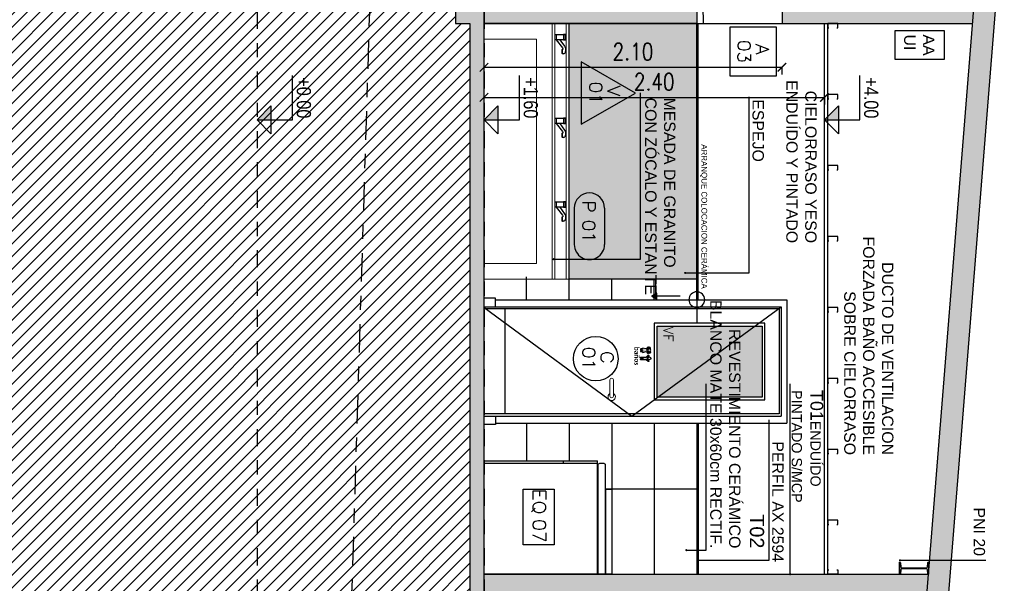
# Model space of a CAD drawing. Header units: millimetres. Extents: x 4617 to 4884, y 1258 to 1784.
# Tile 215 of 256: x 4715.96 to 4722.9, y 1590.51 to 1594.48. Entities that reach past the tile are written whole.
import ezdxf
from ezdxf.enums import TextEntityAlignment as Align

# ---------------------------------------------------------------- set-up
doc = ezdxf.new("R2010")
doc.units = ezdxf.units.MM
doc.header["$LTSCALE"] = 0.4
doc.header["$PDMODE"] = 3
doc.linetypes.add('DASHDOT', pattern=[1, 0.5, -0.25, 0, -0.25])
doc.linetypes.add('HIDDEN', pattern=[9.525, 6.35, -3.175])
for name, color, linetype in [('00 AC - ABERTURAS ALUMINIO', 4, 'Continuous'), ('00 AC - ABERTURAS ALUMINIO - HATCH', 254, 'Continuous'), ('00 AC - ABERTURAS ALUMINIO - TIPO', 3, 'Continuous'), ('00 AC - CUBIERTA', 1, 'Continuous'), ('00 AC - EQUIP SSHH', 4, 'Continuous'), ('00 AC - MUROS', 1, 'Continuous'), ('00 AC - MUROS HATCH', 251, 'Continuous'), ('00 AC - REVESTIMIENTOS', 253, 'Continuous'), ('00 AC - SUELO', 1, 'Continuous'), ('00 AC - SUELO HATCH', 253, 'Continuous'), ('00 AC - TABIQUES', 2, 'Continuous'), ('00 AC - TABIQUES HATCH', 252, 'Continuous'), ('00 AC - TEXTOS', 3, 'Continuous'), ('00 AC - YESO', 2, 'Continuous'), ('200', 6, 'Continuous'), ('200cotas50', 1, 'Continuous'), ('A EQUIPAMIENTO', 4, 'Continuous'), ('A MURO VISTO', 2, 'Continuous'), ('A PERFIL METÁLICO', 1, 'Continuous'), ('A PROYECCION', 8, 'Continuous'), ('TXT COTA', 3, 'Continuous')]:
    doc.layers.add(name, color=color, linetype=linetype)
doc.styles.add('arial', font='arial.ttf')
doc.styles.add('ARIAL NARROW', font='ARIALN.TTF')
doc.styles.add('ROMANS', font='romans', dxfattribs={"height": 2})
doc.styles.add('SaAS simplex', font='simplex.shx', dxfattribs={"width": 0.8})
doc.dimstyles.new('COTAS 125', dxfattribs={"dimscale": 0.01, "dimtxt": 15, "dimasz": 8, "dimexe": 5, "dimexo": 20, "dimgap": 10, "dimtad": 0, "dimzin": 9, "dimdsep": 46, "dimtxsty": 'SaAS simplex', "dimblk": 'OBLIQUE', "dimcen": 0, "dimclrd": 8, "dimclre": 8, "dimclrt": 256, "dimadec": 1, "dimazin": 0, "dimtfac": 1, "dimtmove": 2, "dimatfit": 3, "dimldrblk": 'OBLIQUE', "dimfxl": 10, "dimlwd": -1, "dimlwe": -1, "dimarcsym": 0})
doc.dimstyles.new('COTAS 75', dxfattribs={"dimscale": 0.01, "dimtxt": 12, "dimasz": 6, "dimexe": 5, "dimexo": 20, "dimgap": 5, "dimtad": 1, "dimzin": 1, "dimdsep": 46, "dimtxsty": 'SaAS simplex', "dimblk": 'ARCHTICK', "dimcen": 0, "dimclrd": 8, "dimclre": 8, "dimclrt": 256, "dimadec": 1, "dimazin": 0, "dimtfac": 1, "dimtix": 1, "dimtmove": 2, "dimatfit": 3, "dimldrblk": 'OBLIQUE', "dimfxl": 8, "dimfxlon": 1, "dimlwd": -1, "dimlwe": -1, "dimarcsym": 0})

# ---------------------------------------------------------------- blocks, each defined once
blk = doc.blocks.new('_Oblique')
at = {"layer": 'TXT COTA', "color": 0, "lineweight": -2}
blk.add_line((-0.5, -0.5), (0.5, 0.5), dxfattribs=at)
blk = doc.blocks.new('D INICIO PAV')
at = {"layer": 'TXT COTA'}
h = blk.add_hatch(color=256, dxfattribs=at)
h.dxf.hatch_style = 1
h.paths.add_polyline_path([(1150.8993, 515.6015), (1150.8621, 515.58), (1150.8621, 515.623)])
at = {"layer": 'TXT COTA', "color": 3}
for p, q in [((1150.5798, 515.8155), (1150.5798, 515.415)), ((1150.819, 515.5763), (1150.4184, 515.5763))]:
    blk.add_line(p, q, dxfattribs=at)
at = {"layer": 'TXT COTA'}
blk.add_lwpolyline([(1150.8993, 515.6015), (1150.8621, 515.58), (1150.8621, 515.623)], close=True, dxfattribs=at)
blk.add_lwpolyline([(1150.6977, 515.6015), (1150.8745, 515.6015)], dxfattribs=at)
at = {"layer": 'TXT COTA', "color": 3}
blk.add_circle((1150.5798, 515.5763), 0.0557, dxfattribs=at)
blk = doc.blocks.new('Nivel corte')
at = {"color": 0}
for p, q in [((0, 0.2), (0.25, 0.2)), ((0, 0), (0, 0.2)), ((0.0784, 0.0784), (-0.0784, 0.0784)), ((0, 0), (-0.0784, 0.0784)), ((0, 0), (0.0784, 0.0784))]:
    blk.add_line(p, q, dxfattribs=at)
blk.add_solid([(0, 0), (0.0784, 0.0784), (0, 0.0784), (0.0784, 0.0784)], dxfattribs=at)
at = {"color": 0, "style": 'ARIAL NARROW', "flags": 4}
blk.add_attdef('NIVEL', text='', height=0.08, dxfattribs=at).set_placement((0.125, 0.2), align=Align.BOTTOM_CENTER)
blk = doc.blocks.new('*U470')
blk.add_circle((0.003, 0.055), 0.262)
at = {"style": 'ROMANS', "width": 1.1}
blk.add_text('C', height=0.15, dxfattribs=at).set_placement((-0.088, 0.112))
at = {"color": 0, "linetype": 'ByBlock', "style": 'ROMANS', "width": 1.05}
blk.add_attdef('NRO', text='', height=0.15, dxfattribs=at).set_placement((0, -0.027), align=Align.MIDDLE)
blk = doc.blocks.new('*U468')
at = {"color": 0, "linetype": 'ByBlock'}
blk.add_lwpolyline([(-0.287, -0.195), (0.287, -0.195), (0.287, 0.354), (-0.287, 0.354)], close=True, dxfattribs=at)
at = {"color": 0, "linetype": 'ByBlock', "style": 'ROMANS', "width": 1.1}
blk.add_text('A', height=0.15, dxfattribs=at).set_placement((-0.088, 0.112))
at = {"color": 0, "linetype": 'ByBlock', "style": 'ROMANS', "width": 1.05}
blk.add_attdef('NRO', text='', height=0.15, dxfattribs=at).set_placement((0, -0.027), align=Align.MIDDLE)
blk = doc.blocks.new('ISODEC 2')
at = {"layer": '00 AC - CUBIERTA'}
blk.add_lwpolyline([(135.1534, 97.1118), (120.1411, 98.315), (120.1532, 98.4655), (135.1655, 97.2623)], close=True, dxfattribs=at)
blk = doc.blocks.new('*U467')
blk.add_lwpolyline([(-0.368, -0.197), (0.366, -0.197), (-0.001, 0.439)], close=True)
at = {"style": 'ROMANS', "width": 1.1}
blk.add_text('V', height=0.15, dxfattribs=at).set_placement((-0.088, 0.112))
at = {"color": 0, "linetype": 'ByBlock', "style": 'ROMANS', "width": 1.05}
blk.add_attdef('NRO', text='', height=0.15, dxfattribs=at).set_placement((0, -0.027), align=Align.MIDDLE)
blk = doc.blocks.new('*U469')
for p, q in [((-0.273, 0.158), (0.153, 0.158)), ((-0.273, -0.198), (0.153, -0.198))]:
    blk.add_line(p, q)
for centre, start, end in [((-0.273, -0.02), 90, 270), ((0.153, -0.02), 270, 90)]:
    blk.add_arc(centre, 0.178, start, end)
at = {"style": 'ROMANS', "width": 1.1}
blk.add_text('P', height=0.15, dxfattribs=at).set_placement((-0.365, -0.102))
at = {"color": 0, "linetype": 'ByBlock', "style": 'ROMANS', "width": 1.05}
blk.add_attdef('NRO', text='', height=0.15, dxfattribs=at).set_placement((0, -0.027), align=Align.MIDDLE)
blk = doc.blocks.new('_ArchTick')
at = {"color": 0, "linetype": 'ByBlock', "const_width": 0.15}
blk.add_lwpolyline([(-0.5, -0.5), (0.5, 0.5)], dxfattribs=at)
blk = doc.blocks.new('*D586')
at = {"layer": '00 AC - ABERTURAS ALUMINIO - HATCH', "color": 8, "transparency": 16777216}
for p, q in [((4719.2329, 1594.1487), (4719.2329, 1594.1987)), ((4719.2329, 1594.1487), (4721.3329, 1594.1487)), ((4721.3329, 1594.1487), (4721.3329, 1594.0987))]:
    blk.add_line(p, q, dxfattribs=at)
at = {"layer": 'Defpoints', "color": 0, "transparency": 16777216}
for p in [(4721.3329, 1594.4563), (4721.3329, 1594.1487), (4719.2329, 1592.7663)]:
    blk.add_point(p, dxfattribs=at)
at = {"layer": '00 AC - ABERTURAS ALUMINIO - HATCH', "color": 8, "transparency": 16777216, "xscale": 0.06, "yscale": 0.06, "zscale": 0.06}
for p, rotation in [((4719.2329, 1594.1487), 179.9999999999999), ((4721.3329, 1594.1487), 359.9999999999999)]:
    blk.add_blockref('_ArchTick', p, dxfattribs=dict(at, rotation=rotation))
at = {"layer": '00 AC - ABERTURAS ALUMINIO - HATCH', "transparency": 16777216, "insert": (4720.2829, 1594.2587), "char_height": 0.12, "attachment_point": 5, "style": 'SaAS simplex'}
blk.add_mtext('2.10', dxfattribs=at)
blk = doc.blocks.new('*D587')
at = {"layer": '00 AC - ABERTURAS ALUMINIO - HATCH', "color": 8, "transparency": 16777216}
for p, q in [((4719.2329, 1593.9366), (4719.2329, 1593.9866)), ((4719.2329, 1593.9366), (4721.6329, 1593.9366)), ((4721.6329, 1593.9366), (4721.6329, 1593.8866))]:
    blk.add_line(p, q, dxfattribs=at)
at = {"layer": 'Defpoints', "color": 0, "transparency": 16777216}
for p in [(4721.6329, 1594.2442), (4721.6329, 1593.9366), (4719.2329, 1592.5542)]:
    blk.add_point(p, dxfattribs=at)
at = {"layer": '00 AC - ABERTURAS ALUMINIO - HATCH', "color": 8, "transparency": 16777216, "xscale": 0.06, "yscale": 0.06, "zscale": 0.06}
for p, rotation in [((4719.2329, 1593.9366), 179.9999999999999), ((4721.6329, 1593.9366), 359.9999999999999)]:
    blk.add_blockref('_ArchTick', p, dxfattribs=dict(at, rotation=rotation))
at = {"layer": '00 AC - ABERTURAS ALUMINIO - HATCH', "transparency": 16777216, "insert": (4720.4329, 1594.0466), "char_height": 0.12, "attachment_point": 5, "style": 'SaAS simplex'}
blk.add_mtext('2.40', dxfattribs=at)

msp = doc.modelspace()

# ---------------------------------------------------------------- hatches: boundary and pattern name
at = {"layer": '00 AC - ABERTURAS ALUMINIO'}
h = msp.add_hatch(color=251, dxfattribs=at)
h.dxf.hatch_style = 1
h.paths.add_polyline_path([(4720.3511, 1592.1704), (4720.3511, 1592.1645), (4720.338, 1592.1645, 0.70832), (4720.338, 1592.1566), (4720.3427, 1592.1566), (4720.3511, 1592.1566), (4720.3511, 1592.1548), (4720.3511, 1592.1531), (4720.3427, 1592.1531), (4720.338, 1592.1531, 0.70832), (4720.338, 1592.1452), (4720.3511, 1592.1452), (4720.3511, 1592.1393), (4720.3756, 1592.1449), (4720.388, 1592.1324, 0.681203), (4720.3938, 1592.1381), (4720.3839, 1592.1481), (4720.3839, 1592.1616), (4720.3938, 1592.1716, 0.681203), (4720.388, 1592.1773), (4720.3756, 1592.1648)])
edge = h.paths.add_edge_path()
edge.add_spline(control_points=[(4720.4041, 1592.1637), (4720.4054, 1592.1649), (4720.408, 1592.1679), (4720.4048, 1592.1735), (4720.4023, 1592.1762), (4720.4011, 1592.1774)], knot_values=[0.003002, 0.003002, 0.003002, 0.003002, 0.022141, 0.046565, 0.067011, 0.067011, 0.067011, 0.067011], degree=3, periodic=0)
edge.add_spline(control_points=[(4720.4011, 1592.1774), (4720.4007, 1592.1768), (4720.3996, 1592.1756), (4720.3993, 1592.1708), (4720.4008, 1592.1674), (4720.4021, 1592.1647)], knot_values=[0, 0, 0, 0, 0.00854, 0.019226, 0.05315, 0.05315, 0.05315, 0.05315], degree=3, periodic=0)
edge.add_arc((4720.3983, 1592.1548), 0.0106, 69.18104, 290.81896)
edge.add_spline(control_points=[(4720.4021, 1592.145), (4720.4008, 1592.1423), (4720.3993, 1592.1389), (4720.3996, 1592.1341), (4720.4007, 1592.1329), (4720.4011, 1592.1323)], knot_values=[0, 0, 0, 0, 0.033925, 0.044611, 0.05315, 0.05315, 0.05315, 0.05315], degree=3, periodic=0)
edge.add_spline(control_points=[(4720.4011, 1592.1323), (4720.4023, 1592.1335), (4720.4048, 1592.1362), (4720.408, 1592.1418), (4720.4054, 1592.1448), (4720.4041, 1592.146)], knot_values=[0.003002, 0.003002, 0.003002, 0.003002, 0.023447, 0.047871, 0.067011, 0.067011, 0.067011, 0.067011], degree=3, periodic=0)
edge.add_arc((4720.3983, 1592.1548), 0.0106, -56.59024, 56.59024)
h.paths.add_polyline_path([(4720.3983, 1592.1076, 1), (4720.3983, 1592.0865, 1)])
h.paths.add_polyline_path([(4720.338, 1592.1067, 0.70832), (4720.338, 1592.0988), (4720.3427, 1592.0988), (4720.3544, 1592.0988), (4720.3544, 1592.0953), (4720.3427, 1592.0953), (4720.338, 1592.0953, 0.70832), (4720.338, 1592.0875), (4720.3765, 1592.0875), (4720.3891, 1592.0748, 0.681203), (4720.3949, 1592.0805), (4720.3839, 1592.0916), (4720.3839, 1592.0971), (4720.3839, 1592.1025), (4720.3949, 1592.1136, 0.681203), (4720.3891, 1592.1193), (4720.3765, 1592.1067)])
at = {"layer": '00 AC - ABERTURAS ALUMINIO - HATCH'}
h = msp.add_hatch(color=254, dxfattribs=at)
h.dxf.hatch_style = 1
h.paths.add_polyline_path([(4720.4529, 1592.3254), (4720.4529, 1591.8248), (4720.4582, 1591.8248), (4721.1425, 1592.3254)])
h.paths.add_polyline_path([(4721.1929, 1592.3254), (4721.1425, 1592.3254), (4720.4582, 1591.8248), (4721.1929, 1591.8248)])
at = {"layer": '00 AC - EQUIP SSHH'}
h = msp.add_hatch(color=256, dxfattribs=at)
h.dxf.hatch_style = 1
h.paths.add_polyline_path([(4720.0869, 1590.5863), (4720.0869, 1591.1663), (4720.0917, 1591.1663), (4720.0917, 1590.5863)])
at = {"layer": '00 AC - MUROS HATCH'}
h = msp.add_hatch(color=252, dxfattribs=at)
h.dxf.hatch_style = 1
h.paths.add_polyline_path([(4722.6783, 1594.4568), (4722.6953, 1594.6683), (4722.4791, 1594.6683), (4722.4791, 1594.7263), (4721.4729, 1594.7263), (4721.4729, 1595.6572), (4721.3343, 1595.6572), (4721.3343, 1594.4568)])
h = msp.add_hatch(dxfattribs=at)
h.set_pattern_fill('HONEY', color=256, scale=0.01)
h.set_pattern_definition([(270, (4644.444386, 1771.975462), (0.0274963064, -0.047625), [0.03175, -0.0635]), (30, (4644.444386, 1771.975462), (0.0274963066, 0.047625), [0.03175, -0.0635]), (330, (4644.444386, 1771.975462), (0.054992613, -1e-10), [-0.0635, 0.03175])])
edge = h.paths.add_edge_path()
edge.add_line((4722.7504, 1595.3559), (4722.9009, 1595.3439))
edge.add_line((4722.9009, 1595.3439), (4721.6978, 1580.3315))
edge.add_line((4721.6978, 1580.3315), (4721.5473, 1580.3436))
edge.add_line((4721.5473, 1580.3436), (4722.7504, 1595.3559))
edge.add_line((4722.7504, 1595.3559), (4721.5473, 1580.3436))
h = msp.add_hatch(color=252, dxfattribs=at)
h.dxf.hatch_style = 1
h.paths.add_polyline_path([(4719.2329, 1594.4563), (4720.7329, 1594.4563), (4720.7329, 1594.7263), (4719.2329, 1594.7263)])
at = {"layer": '00 AC - SUELO HATCH'}
h = msp.add_hatch(dxfattribs=at)
h.set_pattern_fill('LINE', color=254, scale=0.02, angle=1575, double=1)
h.set_pattern_definition([(45, (0, 11.9171), (-0.0449012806, 0.0449012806), [])])
edge = h.paths.add_edge_path()
edge.add_spline(control_points=[(4718.7878, 1605.906), (4718.7751, 1605.954), (4718.729, 1606.1276), (4718.5182, 1606.3275), (4718.3492, 1606.5186), (4718.3166, 1606.6671), (4718.3019, 1607.0081), (4718.5595, 1607.174), (4718.7637, 1607.2234), (4718.8396, 1607.3172), (4718.8424, 1607.3778), (4718.8437, 1607.406)], knot_values=[0, 0, 0, 0, 0.147807, 0.535557, 0.804736, 1.007771, 1.28695, 1.659775, 1.815698, 1.911149, 1.994475, 1.994475, 1.994475, 1.994475], degree=3, periodic=0)
edge.add_line((4718.8437, 1607.406), (4719.0013, 1611.6336))
edge.add_ellipse((4719.0016, 1616.7102), major_axis=(0, -5.076), ratio=0.049251, start_angle=0, end_angle=180)
edge.add_line((4719.0016, 1621.7863), (4713.6329, 1621.7863))
edge.add_line((4713.6329, 1621.7863), (4713.6329, 1562.4528))
edge.add_line((4713.6329, 1562.4528), (4717.1329, 1562.4528))
edge.add_line((4717.1329, 1562.4528), (4716.6329, 1565.6728))
edge.add_line((4716.6329, 1565.6728), (4716.1329, 1566.7596))
edge.add_line((4716.1329, 1566.7596), (4715.6329, 1568.0143))
edge.add_line((4715.6329, 1568.0143), (4715.1329, 1568.9522))
edge.add_line((4715.1329, 1568.9522), (4714.6329, 1569.6024))
edge.add_line((4714.6329, 1569.6024), (4714.6329, 1571.321))
edge.add_line((4714.6329, 1571.321), (4715.1329, 1572.3163))
edge.add_line((4715.1329, 1572.3163), (4715.6329, 1573.1009))
edge.add_line((4715.6329, 1573.1009), (4716.1329, 1573.5087))
edge.add_line((4716.1329, 1573.5087), (4716.3126, 1574.5693))
edge.add_line((4716.3126, 1574.5693), (4716.2329, 1574.5693))
edge.add_line((4716.2329, 1574.5693), (4716.0829, 1574.5693))
edge.add_line((4716.0829, 1574.5693), (4716.0829, 1574.7693))
edge.add_line((4716.0829, 1574.7693), (4716.2329, 1574.7693))
edge.add_line((4716.2329, 1574.7693), (4716.7829, 1574.7693))
edge.add_line((4716.7829, 1574.7693), (4716.7829, 1578.3062))
edge.add_line((4716.7829, 1578.3062), (4716.6329, 1578.3062))
edge.add_line((4716.6329, 1578.3062), (4716.6329, 1578.5062))
edge.add_line((4716.6329, 1578.5062), (4716.7829, 1578.5062))
edge.add_line((4716.7829, 1578.5062), (4719.0449, 1578.5072))
edge.add_line((4719.0449, 1578.5072), (4719.0329, 1579.5863))
edge.add_line((4719.0329, 1579.5863), (4718.6829, 1579.5863))
edge.add_line((4718.6829, 1579.5863), (4718.6829, 1580.8563))
edge.add_line((4718.6829, 1580.8563), (4719.1329, 1580.8563))
edge.add_line((4719.1329, 1580.8563), (4719.1329, 1594.4563))
edge.add_line((4719.1329, 1594.4563), (4719.0329, 1594.4563))
edge.add_line((4719.0329, 1594.4563), (4719.0329, 1594.7238))
edge.add_line((4719.0329, 1594.7238), (4718.8475, 1602.1419))
edge.add_line((4718.8475, 1602.1419), (4718.4925, 1602.1419))
edge.add_line((4718.4925, 1602.1419), (4718.4925, 1602.7419))
edge.add_line((4718.4925, 1602.7419), (4718.9425, 1602.7419))
edge.add_line((4718.9425, 1602.7419), (4718.9425, 1604.5863))
edge.add_line((4718.9425, 1604.5863), (4718.5425, 1604.5863))
edge.add_line((4718.5425, 1604.5863), (4718.5425, 1604.7863))
edge.add_line((4718.5425, 1604.7863), (4718.9425, 1604.7863))
edge.add_line((4718.9425, 1604.7863), (4718.7878, 1605.906))
h = msp.add_hatch(color=1, dxfattribs=at)
h.dxf.hatch_style = 1
h.paths.add_polyline_path([(4716.2329, 1574.7693), (4716.7829, 1574.7693), (4716.7829, 1574.5693), (4716.2329, 1574.5693), (4716.0829, 1574.5693), (4716.0829, 1574.7693)])
h.paths.add_polyline_path([(4719.1329, 1580.3563), (4719.1329, 1580.5563), (4719.2329, 1580.5563), (4719.2329, 1594.7263), (4719.1329, 1594.7263), (4718.9425, 1602.3419), (4718.5925, 1602.3419), (4718.5925, 1602.6419), (4718.9425, 1602.6419), (4718.9425, 1602.7419), (4718.4925, 1602.7419), (4718.4925, 1602.1419), (4718.8475, 1602.1419), (4719.0329, 1594.7238), (4719.0329, 1594.4563), (4719.1329, 1594.4563), (4719.1329, 1580.8563), (4718.6829, 1580.8563), (4718.6829, 1579.5863), (4719.0329, 1579.5863), (4719.0449, 1578.5072), (4716.7829, 1578.5062), (4716.6329, 1578.5062), (4716.6329, 1578.3062), (4716.7829, 1578.3062), (4719.1449, 1578.3062), (4719.1449, 1578.5082), (4719.1329, 1579.708), (4719.1329, 1579.7363), (4718.7829, 1579.7363), (4718.7829, 1580.3563)])
h.paths.add_polyline_path([(4719.1329, 1580.5563), (4719.1329, 1580.5063), (4718.6829, 1580.5063), (4718.6829, 1580.5563)], flags=16)
at = {"layer": '00 AC - TABIQUES HATCH'}
h = msp.add_hatch(color=256, dxfattribs=at)
h.dxf.hatch_style = 1
h.paths.add_polyline_path([(4721.8778, 1584.4362), (4721.8874, 1584.5557), (4719.2329, 1584.5563), (4719.2329, 1584.4362)])
h.paths.add_polyline_path([(4722.0674, 1586.8063), (4722.0754, 1586.9063), (4721.3329, 1586.9063), (4721.3329, 1586.8063)])
h.paths.add_polyline_path([(4722.2314, 1588.8563), (4722.2394, 1588.9563), (4719.2329, 1588.9563), (4719.2329, 1588.8563)])
h.paths.add_polyline_path([(4722.3594, 1590.4563), (4722.369, 1590.5763), (4719.2329, 1590.5763), (4719.2329, 1590.4563), (4720.7229, 1590.4563), (4720.7329, 1590.4563)])
at = {"layer": 'A EQUIPAMIENTO', "true_color": 0xe3e3e3}
h = msp.add_hatch(color=254, dxfattribs=at)
h.dxf.hatch_style = 1
h.paths.add_polyline_path([(4720.7329, 1592.6563), (4719.8329, 1592.6563), (4719.8329, 1594.4563), (4720.7329, 1594.4563)])
at = {"layer": 'A PERFIL METÁLICO'}
h = msp.add_hatch(color=256, dxfattribs=at)
h.dxf.hatch_style = 1
edge = h.paths.add_edge_path(flags=17)
edge.add_line((4722.1622, 1590.6613), (4722.1622, 1590.5763))
edge.add_line((4722.1622, 1590.5763), (4722.1643, 1590.5763))
edge.add_arc((4722.1643, 1590.5803), 0.00396, 630, 715.42607)
edge.add_line((4722.1682, 1590.58), (4722.1704, 1590.6082))
edge.add_arc((4722.1779, 1590.6076), 0.00747, 450, 535.42607, ccw=False)
edge.add_line((4722.1779, 1590.6151), (4722.3516, 1590.6151))
edge.add_arc((4722.3516, 1590.6076), 0.00747, 364.57393, 450, ccw=False)
edge.add_line((4722.3591, 1590.6082), (4722.3613, 1590.58))
edge.add_arc((4722.3653, 1590.5803), 0.00396, 544.57393, 630)
edge.add_line((4722.3653, 1590.5763), (4722.3673, 1590.5763))
edge.add_line((4722.3673, 1590.5763), (4722.3673, 1590.6613))
edge.add_line((4722.3673, 1590.6613), (4722.3653, 1590.6613))
edge.add_arc((4722.3653, 1590.6574), 0.00396, 450, 535.42607)
edge.add_line((4722.3613, 1590.6577), (4722.3591, 1590.6294))
edge.add_arc((4722.3516, 1590.63), 0.00747, 630, 715.42607, ccw=False)
edge.add_line((4722.3516, 1590.6226), (4722.1779, 1590.6226))
edge.add_arc((4722.1779, 1590.63), 0.00747, 544.57393, 630, ccw=False)
edge.add_line((4722.1704, 1590.6294), (4722.1682, 1590.6577))
edge.add_arc((4722.1643, 1590.6574), 0.00396, 364.57393, 450)
edge.add_line((4722.1643, 1590.6613), (4722.1622, 1590.6613))
h.paths.add_polyline_path([(4722.1622, 1590.6613), (4722.1622, 1590.5763)], flags=0)
edge = h.paths.add_edge_path(flags=17)
edge.add_line((4722.1622, 1590.5763), (4722.1622, 1590.6613))
edge.add_line((4722.1622, 1590.6613), (4722.1643, 1590.6613))
edge.add_arc((4722.1643, 1590.6574), 0.00396, 364.57393, 450)
edge.add_line((4722.1682, 1590.6577), (4722.1704, 1590.6294))
edge.add_arc((4722.1779, 1590.63), 0.00747, 544.57393, 630)
edge.add_line((4722.1779, 1590.6226), (4722.3516, 1590.6226))
edge.add_arc((4722.3516, 1590.63), 0.00747, 630, 715.42607)
edge.add_line((4722.3591, 1590.6294), (4722.3613, 1590.6577))
edge.add_arc((4722.3653, 1590.6574), 0.00396, 450, 535.42607)
edge.add_line((4722.3653, 1590.6613), (4722.3673, 1590.6613))
edge.add_line((4722.3673, 1590.6613), (4722.3673, 1590.5763))
edge.add_line((4722.3673, 1590.5763), (4722.3653, 1590.5763))
edge.add_arc((4722.3653, 1590.5803), 0.00396, 544.57393, 630)
edge.add_line((4722.3613, 1590.58), (4722.3591, 1590.6082))
edge.add_arc((4722.3516, 1590.6076), 0.00747, 364.57393, 450)
edge.add_line((4722.3516, 1590.6151), (4722.1779, 1590.6151))
edge.add_arc((4722.1779, 1590.6076), 0.00747, 450, 535.42607)
edge.add_line((4722.1704, 1590.6082), (4722.1682, 1590.58))
edge.add_arc((4722.1643, 1590.5803), 0.00396, 630, 715.42607)
edge.add_line((4722.1643, 1590.5763), (4722.1622, 1590.5763))

# ---------------------------------------------------------------- linework, layer by layer
at = {"color": 5}
msp.add_line((4720.7329, 1594.4563), (4720.7329, 1592.6563), dxfattribs=at)
at = {"color": 6, "ltscale": 0.01}
for points in [[(4721.7202, 1594.4263), (4721.7274, 1594.4263), (4721.7274, 1594.4563), (4721.6574, 1594.4563), (4721.6574, 1594.4263), (4721.6645, 1594.4263)], [(4721.7202, 1593.9263), (4721.7274, 1593.9263), (4721.7274, 1593.9563), (4721.6574, 1593.9563), (4721.6574, 1593.9263), (4721.6645, 1593.9263)], [(4721.7202, 1593.4263), (4721.7274, 1593.4263), (4721.7274, 1593.4563), (4721.6574, 1593.4563), (4721.6574, 1593.4263), (4721.6645, 1593.4263)], [(4721.7202, 1592.9263), (4721.7274, 1592.9263), (4721.7274, 1592.9563), (4721.6574, 1592.9563), (4721.6574, 1592.9263), (4721.6645, 1592.9263)], [(4721.7202, 1592.4263), (4721.7274, 1592.4263), (4721.7274, 1592.4563), (4721.6574, 1592.4563), (4721.6574, 1592.4263), (4721.6645, 1592.4263)], [(4721.7202, 1591.9263), (4721.7274, 1591.9263), (4721.7274, 1591.9563), (4721.6574, 1591.9563), (4721.6574, 1591.9263), (4721.6645, 1591.9263)], [(4721.7202, 1591.4263), (4721.7274, 1591.4263), (4721.7274, 1591.4563), (4721.6574, 1591.4563), (4721.6574, 1591.4263), (4721.6645, 1591.4263)], [(4721.7202, 1590.9263), (4721.7274, 1590.9263), (4721.7274, 1590.9563), (4721.6574, 1590.9563), (4721.6574, 1590.9263), (4721.6645, 1590.9263)], [(4721.7202, 1590.6063), (4721.7274, 1590.6063), (4721.7274, 1590.5763), (4721.6574, 1590.5763), (4721.6574, 1590.6063), (4721.6645, 1590.6063)]]:
    msp.add_lwpolyline(points, dxfattribs=at)
at = {"layer": '00 AC - ABERTURAS ALUMINIO'}
for p, q in [((4720.7801, 1594.4563), (4721.3329, 1594.4563)), ((4719.3129, 1592.521), (4719.2329, 1592.521)), ((4719.3129, 1592.461), (4719.3129, 1592.521)), ((4719.2329, 1592.461), (4721.3279, 1592.461)), ((4719.3129, 1592.511), (4721.3679, 1592.511)), ((4721.3279, 1592.461), (4721.3279, 1591.691)), ((4721.3679, 1592.511), (4721.3679, 1591.641)), ((4721.3129, 1592.446), (4719.2329, 1592.446)), ((4719.3829, 1591.706), (4719.3829, 1592.446)), ((4721.3129, 1592.446), (4721.3129, 1591.706)), ((4721.3129, 1591.706), (4719.2329, 1591.706)), ((4719.2329, 1591.691), (4721.3279, 1591.691)), ((4719.3129, 1591.691), (4719.3129, 1591.631)), ((4721.3679, 1591.691), (4721.3684, 1591.691)), ((4719.3129, 1591.631), (4719.2329, 1591.631)), ((4719.3129, 1591.641), (4721.3679, 1591.641))]:
    msp.add_line(p, q, dxfattribs=at)
at = {"layer": '00 AC - ABERTURAS ALUMINIO', "color": 8}
for p, q in [((4719.2329, 1592.456), (4720.2754, 1591.691)), ((4720.2754, 1591.691), (4721.3279, 1592.461))]:
    msp.add_line(p, q, dxfattribs=at)
at = {"layer": '00 AC - ABERTURAS ALUMINIO', "lineweight": 13, "ltscale": 0.025}
for p, q in [((4720.1204, 1591.8318), (4720.1204, 1591.9458)), ((4720.1454, 1591.8318), (4720.1454, 1591.9458))]:
    msp.add_line(p, q, dxfattribs=at)
at = {"layer": '00 AC - ABERTURAS ALUMINIO'}
for points in [[(4720.4329, 1592.3454), (4720.4329, 1591.806), (4721.2129, 1591.806), (4721.2129, 1592.3454)], [(4721.1929, 1592.3254), (4721.1929, 1591.8248), (4720.4529, 1591.8248), (4720.4529, 1592.3254)]]:
    msp.add_lwpolyline(points, close=True, dxfattribs=at)
at = {"layer": '00 AC - ABERTURAS ALUMINIO', "color": 251}
msp.add_lwpolyline([(4720.3839, 1592.1616), (4720.3938, 1592.1716, 0.681203), (4720.388, 1592.1773), (4720.3756, 1592.1648), (4720.3511, 1592.1704), (4720.3511, 1592.1645), (4720.338, 1592.1645, 0.70832), (4720.338, 1592.1566), (4720.3427, 1592.1566), (4720.3511, 1592.1566), (4720.3511, 1592.1548), (4720.3511, 1592.1531), (4720.3427, 1592.1531), (4720.338, 1592.1531, 0.70832), (4720.338, 1592.1452), (4720.3511, 1592.1452), (4720.3511, 1592.1393), (4720.3756, 1592.1449), (4720.388, 1592.1324, 0.681203), (4720.3938, 1592.1381), (4720.3839, 1592.1481)], format="xyb", close=True, dxfattribs=at)
for points in [[(4720.3544, 1592.0953), (4720.3544, 1592.0988), (4720.3427, 1592.0988), (4720.338, 1592.0988, -0.70832), (4720.338, 1592.1067), (4720.3765, 1592.1067), (4720.3891, 1592.1193, -0.681203), (4720.3949, 1592.1136), (4720.3839, 1592.1025), (4720.3839, 1592.0971), (4720.3839, 1592.0916), (4720.3949, 1592.0805, -0.681203), (4720.3891, 1592.0748), (4720.3765, 1592.0875), (4720.338, 1592.0875, -0.70832), (4720.338, 1592.0953), (4720.3427, 1592.0953), (4720.3544, 1592.0953)], [(4720.4041, 1592.146, 0.538335), (4720.4041, 1592.1637)]]:
    msp.add_lwpolyline(points, format="xyb", dxfattribs=at)
msp.add_circle((4720.3983, 1592.0971), 0.0106, dxfattribs=at)
msp.add_arc((4720.3983, 1592.1548), 0.0106, 69.18104, 290.81896, dxfattribs=at)
at = {"layer": '00 AC - ABERTURAS ALUMINIO', "lineweight": 13, "ltscale": 0.025}
for centre, radius, start, end in [((4720.1329, 1591.9458), 0.0125, 0, 180), ((4720.1329, 1591.8262), 0.026, 118.73565, 61.26435), ((4720.1329, 1591.8318), 0.0125, 180, 0)]:
    msp.add_arc(centre, radius, start, end, dxfattribs=at)
at = {"layer": '00 AC - ABERTURAS ALUMINIO', "color": 251}
for points, knots in [([(4720.4011, 1592.1774), (4720.4007, 1592.1768), (4720.3996, 1592.1756), (4720.3993, 1592.1708), (4720.4008, 1592.1674), (4720.4021, 1592.1647)], [0, 0, 0, 0, 0.00853989, 0.01922586, 0.05315041, 0.05315041, 0.05315041, 0.05315041]), ([(4720.4041, 1592.1637), (4720.4054, 1592.1649), (4720.408, 1592.1679), (4720.4048, 1592.1735), (4720.4023, 1592.1762), (4720.4011, 1592.1774)], [0.00300186, 0.00300186, 0.00300186, 0.00300186, 0.02214123, 0.04656529, 0.06701052, 0.06701052, 0.06701052, 0.06701052]), ([(4720.4011, 1592.1323), (4720.4007, 1592.1329), (4720.3996, 1592.1341), (4720.3993, 1592.1389), (4720.4008, 1592.1423), (4720.4021, 1592.145)], [0, 0, 0, 0, 0.00853989, 0.01922586, 0.05315041, 0.05315041, 0.05315041, 0.05315041]), ([(4720.4041, 1592.146), (4720.4054, 1592.1448), (4720.408, 1592.1418), (4720.4048, 1592.1362), (4720.4023, 1592.1335), (4720.4011, 1592.1323)], [0.00300186, 0.00300186, 0.00300186, 0.00300186, 0.02214123, 0.04656529, 0.06701052, 0.06701052, 0.06701052, 0.06701052])]:
    msp.add_open_spline(points, degree=3, knots=knots, dxfattribs=at)
at = {"layer": '00 AC - ABERTURAS ALUMINIO - TIPO', "ltscale": 0.3}
msp.add_lwpolyline([(4719.509, 1590.7846), (4719.509, 1591.1754), (4719.7284, 1591.1754), (4719.7284, 1590.7846)], close=True, dxfattribs=at)
at = {"layer": '00 AC - EQUIP SSHH', "linetype": 'Continuous', "lineweight": 13}
for p, q in [((4719.8329, 1594.4563), (4719.2329, 1594.4563)), ((4719.7129, 1594.4563), (4719.7129, 1592.6563)), ((4719.7329, 1594.4563), (4719.7329, 1592.6563)), ((4719.8129, 1594.4563), (4719.8129, 1592.6563)), ((4719.8329, 1594.4563), (4719.8329, 1592.6563)), ((4719.7329, 1592.6563), (4719.7129, 1592.6563)), ((4719.8129, 1592.6563), (4719.7329, 1592.6563)), ((4719.8329, 1592.6563), (4719.8129, 1592.6563))]:
    msp.add_line(p, q, dxfattribs=at)
at = {"layer": '00 AC - EQUIP SSHH', "linetype": 'ByBlock'}
for p, q in [((4719.7329, 1594.3803), (4719.8064, 1594.3803)), ((4719.8064, 1594.3423), (4719.7329, 1594.3423)), ((4719.7824, 1594.2715), (4719.7824, 1594.2475)), ((4719.7854, 1594.2445), (4719.7854, 1594.2745)), ((4719.7924, 1594.2445), (4719.7854, 1594.2445)), ((4719.7329, 1593.7903), (4719.8064, 1593.7903)), ((4719.8064, 1593.7523), (4719.7329, 1593.7523)), ((4719.7824, 1593.6815), (4719.7824, 1593.6575)), ((4719.7854, 1593.6545), (4719.7854, 1593.6845)), ((4719.7924, 1593.6545), (4719.7854, 1593.6545)), ((4719.7329, 1593.2003), (4719.8064, 1593.2003)), ((4719.8064, 1593.1623), (4719.7329, 1593.1623)), ((4719.7824, 1593.0915), (4719.7824, 1593.0675)), ((4719.7854, 1593.0645), (4719.7854, 1593.0945)), ((4719.7924, 1593.0645), (4719.7854, 1593.0645))]:
    msp.add_line(p, q, dxfattribs=at)
at = {"layer": '00 AC - EQUIP SSHH'}
for p, q in [((4719.2329, 1591.3763), (4720.0329, 1591.3763)), ((4719.2329, 1591.3763), (4719.3729, 1591.3763)), ((4719.2329, 1590.5763), (4719.2329, 1591.3763)), ((4719.2329, 1591.3583), (4720.0329, 1591.3583)), ((4719.7929, 1591.3583), (4719.7929, 1591.3763)), ((4720.0329, 1590.5763), (4720.0329, 1591.3763)), ((4720.0917, 1591.1663), (4720.0869, 1591.1663)), ((4720.0329, 1590.5763), (4719.2329, 1590.5763)), ((4720.0917, 1590.5863), (4720.0869, 1590.5863))]:
    msp.add_line(p, q, dxfattribs=at)
at = {"layer": '00 AC - EQUIP SSHH', "linetype": 'Continuous', "lineweight": 13}
msp.add_lwpolyline([(4719.2329, 1592.6563), (4719.7129, 1592.6563), (4719.7129, 1594.4563), (4719.2329, 1594.4563), (4719.2329, 1594.3463), (4719.6029, 1594.3463), (4719.6029, 1592.7663), (4719.2329, 1592.7663)], close=True, dxfattribs=at)
at = {"layer": '00 AC - EQUIP SSHH', "linetype": 'ByBlock'}
for points in [[(4719.7404, 1594.3803), (4719.7404, 1594.3423)], [(4719.7937, 1594.3748), (4719.7937, 1594.3423), (4719.8069, 1594.3423), (4719.8069, 1594.3803), (4719.7937, 1594.3803), (4719.7937, 1594.3748)], [(4719.7404, 1593.7903), (4719.7404, 1593.7523)], [(4719.7937, 1593.7848), (4719.7937, 1593.7523), (4719.8069, 1593.7523), (4719.8069, 1593.7903), (4719.7937, 1593.7903), (4719.7937, 1593.7848)], [(4719.7404, 1593.2003), (4719.7404, 1593.1623)], [(4719.7937, 1593.1948), (4719.7937, 1593.1623), (4719.8069, 1593.1623), (4719.8069, 1593.2003), (4719.7937, 1593.2003), (4719.7937, 1593.1948)]]:
    msp.add_lwpolyline(points, dxfattribs=at)
for points in [[(4719.7404, 1594.3423), (4719.7861, 1594.2857, -0.192531), (4719.7894, 1594.2775)], [(4719.7671, 1594.3423), (4719.8004, 1594.2968, -0.192531), (4719.8074, 1594.2793), (4719.8074, 1594.2595, 0)], [(4719.7894, 1594.2775, -0.414214), (4719.7864, 1594.2745), (4719.7854, 1594.2745)], [(4719.7404, 1593.7523), (4719.7861, 1593.6957, -0.192531), (4719.7894, 1593.6875)], [(4719.7671, 1593.7523), (4719.8004, 1593.7068, -0.192531), (4719.8074, 1593.6893), (4719.8074, 1593.6695, 0)], [(4719.7894, 1593.6875, -0.414214), (4719.7864, 1593.6845), (4719.7854, 1593.6845)], [(4719.7404, 1593.1623), (4719.7861, 1593.1057, -0.192531), (4719.7894, 1593.0975)], [(4719.7671, 1593.1623), (4719.8004, 1593.1168, -0.192531), (4719.8074, 1593.0993), (4719.8074, 1593.0795, 0)], [(4719.7894, 1593.0975, -0.414214), (4719.7864, 1593.0945), (4719.7854, 1593.0945)]]:
    msp.add_lwpolyline(points, format="xyb", dxfattribs=at)
at = {"layer": '00 AC - EQUIP SSHH'}
for points in [[(4720.0387, 1590.5863), (4720.0387, 1591.3483, -0.414214), (4720.0487, 1591.3583), (4720.0769, 1591.3583, -0.414214), (4720.0869, 1591.3483), (4720.0869, 1590.5863, -0.414214), (4720.0769, 1590.5763), (4720.0487, 1590.5763, -0.414214)], [(4720.1241, 1590.5763), (4720.1017, 1590.5763, -0.414214), (4720.0917, 1590.5863), (4720.0917, 1591.1663, -0.414214), (4720.1017, 1591.1763), (4720.1241, 1591.1763, -0.414214), (4720.1341, 1591.1663), (4720.1341, 1590.5863, -0.414214)]]:
    msp.add_lwpolyline(points, format="xyb", close=True, dxfattribs=at)
at = {"layer": '00 AC - EQUIP SSHH', "linetype": 'ByBlock'}
for centre, radius, start, end in [((4719.7854, 1594.2715), 0.003, 90, 180), ((4719.7924, 1594.2595), 0.015, 270, 0), ((4719.7854, 1594.2475), 0.003, 180, 270), ((4719.7854, 1593.6815), 0.003, 90, 180), ((4719.7854, 1593.6575), 0.003, 180, 270), ((4719.7924, 1593.6695), 0.015, 270, 0), ((4719.7854, 1593.0915), 0.003, 90, 180), ((4719.7924, 1593.0795), 0.015, 270, 0), ((4719.7854, 1593.0675), 0.003, 180, 270)]:
    msp.add_arc(centre, radius, start, end, dxfattribs=at)
at = {"layer": '00 AC - MUROS'}
for points in [[(4721.3343, 1595.6308), (4721.3343, 1594.4563), (4722.6783, 1594.4568)], [(4719.2329, 1594.4563), (4720.7801, 1594.4563)], [(4720.7329, 1594.4563), (4719.2329, 1594.4563)], [(4722.4791, 1594.4568), (4722.6783, 1594.4568)]]:
    msp.add_lwpolyline(points, dxfattribs=at)
msp.add_lwpolyline([(4720.7329, 1594.4563), (4720.7801, 1594.4563), (4720.7801, 1594.5113), (4720.753, 1594.7263, 0.800695), (4720.7138, 1594.7263), (4720.7329, 1594.7263), (4720.7329, 1594.4563)], format="xyb", dxfattribs=at)
at = {"layer": '00 AC - REVESTIMIENTOS', "color": 253}
for p, q in [((4720.7329, 1592.5091), (4720.7329, 1594.4563)), ((4720.7429, 1592.5091), (4720.7429, 1594.4563)), ((4719.5329, 1592.511), (4719.5329, 1592.6713)), ((4719.8329, 1592.511), (4719.8329, 1592.6563)), ((4720.1329, 1592.511), (4720.1329, 1592.6563)), ((4720.4329, 1592.511), (4720.4329, 1592.6563)), ((4719.5329, 1591.641), (4719.5329, 1591.3763)), ((4719.8329, 1591.641), (4719.8329, 1591.3763)), ((4720.1329, 1591.641), (4720.1329, 1591.1712)), ((4720.4329, 1591.641), (4720.4329, 1590.5763)), ((4720.7329, 1591.641), (4720.7329, 1590.5763)), ((4720.7429, 1591.641), (4720.7429, 1590.5763)), ((4720.7329, 1591.1763), (4720.0869, 1591.1763))]:
    msp.add_line(p, q, dxfattribs=at)
at = {"layer": '00 AC - SUELO'}
for points in [[(4718.9425, 1602.3419), (4718.5925, 1602.3419), (4718.5925, 1602.6419), (4718.9425, 1602.6419), (4718.9425, 1602.7419), (4718.4925, 1602.7419), (4718.4925, 1602.1419), (4718.8475, 1602.1419), (4719.0329, 1594.7238), (4719.0329, 1594.7238), (4719.0329, 1594.4563), (4719.1329, 1594.4563), (4719.1329, 1580.8563), (4718.6829, 1580.8563), (4718.6829, 1580.5563)], [(4719.2329, 1580.5563), (4719.2329, 1580.6136), (4719.2329, 1594.7263), (4719.1329, 1594.7263), (4718.9425, 1602.342)]]:
    msp.add_lwpolyline(points, dxfattribs=at)
at = {"layer": '00 AC - TABIQUES'}
msp.add_lwpolyline([(4719.2329, 1590.5763), (4722.369, 1590.5763)], dxfattribs=at)
at = {"layer": '00 AC - YESO'}
for p, q in [((4721.6329, 1590.5763), (4721.6329, 1594.4568)), ((4721.6574, 1590.5763), (4721.6574, 1594.4563))]:
    msp.add_line(p, q, dxfattribs=at)
at = {"layer": '200', "color": 2, "linetype": 'DASHDOT', "ltscale": 0.6}
for points in [[(4717.6329, 1629.3991), (4717.6329, 1550.3531)], [(4719.2329, 1629.3991), (4719.2329, 1550.3531)]]:
    msp.add_lwpolyline(points, dxfattribs=at)
at = {"layer": '200', "color": 90, "linetype": 'DASHDOT'}
msp.add_lwpolyline([(4718.6374, 1606.2065), (4718.6329, 1601.3349), (4718.1329, 1584.982), (4717.6329, 1579.9377), (4717.1329, 1578.0939), (4716.6329, 1576.4931), (4716.1329, 1573.5087)], dxfattribs=at)
at = {"layer": 'A EQUIPAMIENTO'}
msp.add_lwpolyline([(4720.7329, 1592.6563), (4719.8329, 1592.6563), (4719.8329, 1594.4563), (4720.7329, 1594.4563)], close=True, dxfattribs=at)
at = {"layer": 'A MURO VISTO', "color": 253}
for p, q in [((4720.733, 1594.4563), (4720.733, 1592.516)), ((4720.4429, 1592.6563), (4720.4429, 1592.516))]:
    msp.add_line(p, q, dxfattribs=at)
at = {"layer": 'A PERFIL METÁLICO', "color": 1}
msp.add_lwpolyline([(4722.1622, 1590.6613), (4722.1622, 1590.5763), (4722.1622, 1590.6613), (4722.1643, 1590.6613, -0.391021), (4722.1682, 1590.6577), (4722.1704, 1590.6294, 0.391021), (4722.1779, 1590.6226), (4722.3516, 1590.6226, 0.391021), (4722.3591, 1590.6294), (4722.3613, 1590.6577, -0.391021), (4722.3653, 1590.6613), (4722.3673, 1590.6613), (4722.3673, 1590.5763), (4722.3653, 1590.5763, -0.391021), (4722.3613, 1590.58), (4722.3591, 1590.6082, 0.391021), (4722.3516, 1590.6151), (4722.1779, 1590.6151, 0.391021), (4722.1704, 1590.6082), (4722.1682, 1590.58, -0.391021), (4722.1643, 1590.5763), (4722.1622, 1590.5763)], format="xyb", dxfattribs=at)
at = {"layer": 'A PROYECCION', "linetype": 'HIDDEN'}
msp.add_lwpolyline([(4722.4783, 1594.4063), (4722.1283, 1594.4063), (4722.1283, 1594.2063), (4722.4783, 1594.2063)], close=True, dxfattribs=at)

# ---------------------------------------------------------------- block references
at = {"layer": '00 AC - ABERTURAS ALUMINIO - HATCH', "color": 251, "rotation": 269.9999999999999}
msp.add_blockref('ISODEC 2', (4624.4354, 1715.497), dxfattribs=at)
at = {"layer": '00 AC - ABERTURAS ALUMINIO - TIPO', "xscale": 0.6, "yscale": 0.6, "zscale": 0.6, "rotation": 269.9999999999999}
for name, p, values in [('*U468', (4721.0828, 1594.26), {'NRO': '03'}), ('*U467', (4720.0367, 1593.9664), {'NRO': '01'}), ('*U469', (4719.9878, 1592.9924), {'NRO': '01'}), ('*U470', (4719.9881, 1592.0971), {'NRO': '01'})]:
    msp.add_blockref(name, p, dxfattribs=at).add_auto_attribs(values)
at = {"layer": '00 AC - TEXTOS', "xscale": -1, "rotation": 359.9956018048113}
msp.add_blockref('D INICIO PAV', (5871.2731, 1076.8465), dxfattribs=at)
at = {"layer": '200cotas50'}
ref = msp.add_blockref('Nivel corte', (4717.6329, 1593.7783), dxfattribs=dict(at, xscale=-1.25, yscale=1.25, zscale=1.25, rotation=269.9999999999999))
ref.add_attrib('NIVEL', '+0.00', dxfattribs={"layer": '0', "color": 0, "height": 0.1, "rotation": 270, "style": 'ARIAL NARROW', "flags": 4}).set_placement((4717.8829, 1593.9334), align=Align.BOTTOM_CENTER)
ref = msp.add_blockref('Nivel corte', (4717.6329, 1593.7783), dxfattribs=dict(at, xscale=-1.25, yscale=1.25, zscale=1.25, rotation=269.9999999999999))
ref.add_attrib('NIVEL', '+0.00', dxfattribs={"layer": '0', "color": 0, "height": 0.1, "rotation": 270, "style": 'ARIAL NARROW', "flags": 4}).set_placement((4717.8829, 1593.9334), align=Align.BOTTOM_CENTER)
ref = msp.add_blockref('Nivel corte', (4719.2329, 1593.7783), dxfattribs=dict(at, xscale=-1.25, yscale=1.25, zscale=1.25, rotation=269.9999999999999))
ref.add_attrib('NIVEL', '+1.60', dxfattribs={"layer": '0', "color": 0, "height": 0.1, "rotation": 270, "style": 'ARIAL NARROW', "flags": 4}).set_placement((4719.4829, 1593.9334), align=Align.BOTTOM_CENTER)
ref = msp.add_blockref('Nivel corte', (4721.633, 1593.7783), dxfattribs=dict(at, xscale=-1.25, yscale=1.25, zscale=1.25, rotation=269.9999999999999))
ref.add_attrib('NIVEL', '+4.00', dxfattribs={"layer": '0', "color": 0, "height": 0.1, "rotation": 270, "style": 'ARIAL NARROW', "flags": 4}).set_placement((4721.883, 1593.9334), align=Align.BOTTOM_CENTER)

# ---------------------------------------------------------------- texts
at = {"layer": '00 AC - ABERTURAS ALUMINIO', "color": 252, "insert": (4720.4994, 1592.3674), "char_height": 0.06784, "attachment_point": 7, "rotation": 270, "style": 'ROMANS'}
msp.add_mtext(' VF', dxfattribs=at)
at = {"layer": '00 AC - ABERTURAS ALUMINIO', "color": 251, "insert": (4720.2926, 1592.1773), "char_height": 0.035, "attachment_point": 7, "rotation": 270, "style": 'SaAS simplex'}
msp.add_mtext_dynamic_manual_height_columns('\\pi-0.0019116;{\\fCalibri|b1|i0|c0|p34;baños}', width=0.102534, gutter_width=12.5, heights=[0], dxfattribs=at)
at = {"layer": '00 AC - ABERTURAS ALUMINIO - TIPO', "ltscale": 0.3, "style": 'ROMANS', "width": 1.1}
msp.add_text('EQ', height=0.09262, rotation=270, dxfattribs=at).set_placement((4719.5765, 1591.1781))
at = {"layer": '00 AC - ABERTURAS ALUMINIO - TIPO', "ltscale": 0.3, "style": 'ROMANS', "width": 1.05}
msp.add_attdef('07', text='', height=0.0926, rotation=270, dxfattribs=at).set_placement((4719.623, 1590.8817), align=Align.MIDDLE)
at = {"layer": '00 AC - TEXTOS', "rotation": 270, "style": 'arial'}
for s, insert, char_height, attachment_point in [('AA ^JUI', (4722.1938, 1594.3798), 0.08, 7), ('MESADA DE GRANITO \\PCON ZÓCALO Y ESTANTE', (4720.3678, 1593.9352), 0.08, 7), ('CIELORRASO YESO\\PENDUÍDO Y PINTADO', (4721.3629, 1592.9097), 0.08, 9), ('ARRANQUE COLOCACION CERÁMICA', (4720.7549, 1593.6062), 0.04, 7), ('\\pi-0.42712;ESPEJO', (4721.1246, 1593.4962), 0.08, 7), ('{\\H1.25x;T02\\P}REVESTIMIENTO CERÁMICO\\PBLANCO MATE 30x60cm RECTIF.', (4720.8262, 1590.7585), 0.08, 9), ('{\\H1.25x;T01}ENDUÍDO \\PPINTADO S/MCP', (4721.4012, 1591.8742), 0.072, 7), ('PNI 20', (4722.6839, 1591.0467), 0.08, 7)]:
    msp.add_mtext(s, dxfattribs=dict(at, insert=insert, char_height=char_height, attachment_point=attachment_point))
at = {"layer": '00 AC - TEXTOS', "insert": (4721.7711, 1591.4162), "char_height": 0.1, "attachment_point": 9, "rotation": 270, "style": 'arial'}
msp.add_mtext_dynamic_manual_height_columns('{\\H0.8x;DUCTO DE VENTILACION \\PFORZADA BAÑO ACCESIBLE \\PSOBRE CIELORRASO}', width=2.831034, gutter_width=0.125, heights=[0], dxfattribs=at)
at = {"layer": '00 AC - TEXTOS', "insert": (4721.2635, 1591.5129), "char_height": 0.08, "width": 0.904442, "attachment_point": 7, "rotation": 270, "style": 'arial'}
msp.add_mtext('PERFIL AX 2594', dxfattribs=at)

# ---------------------------------------------------------------- dimensions: what is measured, and where the dimension line sits
at = {"layer": '00 AC - ABERTURAS ALUMINIO - HATCH', "color": 251}
for base, p1, p2, picture, middle in [((4721.3329, 1594.1487), (4719.2329, 1592.7663), (4721.3329, 1594.4563), '*D586', (4720.2829, 1594.2587)), ((4721.6329, 1593.9366), (4719.2329, 1592.5542), (4721.6329, 1594.2442), '*D587', (4720.4329, 1594.0466))]:
    dim = msp.add_linear_dim(base=base, p1=p1, p2=p2, dimstyle='COTAS 75', override={"dimfxl": 0}, dxfattribs=at)
    dim.commit()
    dim.dimension.update_dxf_attribs({"geometry": picture, "text_midpoint": middle})

# ---------------------------------------------------------------- leaders
at = {"layer": '00 AC - TEXTOS'}
for points in [[(4719.7241, 1592.7963), (4720.3371, 1592.7963), (4720.3371, 1593.9682)], [(4720.6513, 1592.6997), (4721.1017, 1592.6997), (4721.1017, 1593.9416)], [(4720.659, 1590.7463), (4720.7983, 1590.7463), (4720.7983, 1591.9182)], [(4721.3907, 1590.5763), (4721.3907, 1591.1372), (4721.3907, 1591.9182)], [(4720.7429, 1590.6763), (4721.2441, 1590.6763), (4721.2441, 1591.6655)], [(4722.1652, 1590.6745), (4722.6026, 1590.6745), (4722.7698, 1590.6745)]]:
    msp.add_leader(points, dimstyle='COTAS 125', override={"dimtxt": 5, "dimasz": 6, "dimldrblk": 'DotSmall'}, dxfattribs=at)

doc.saveas('drawing.dxf')
